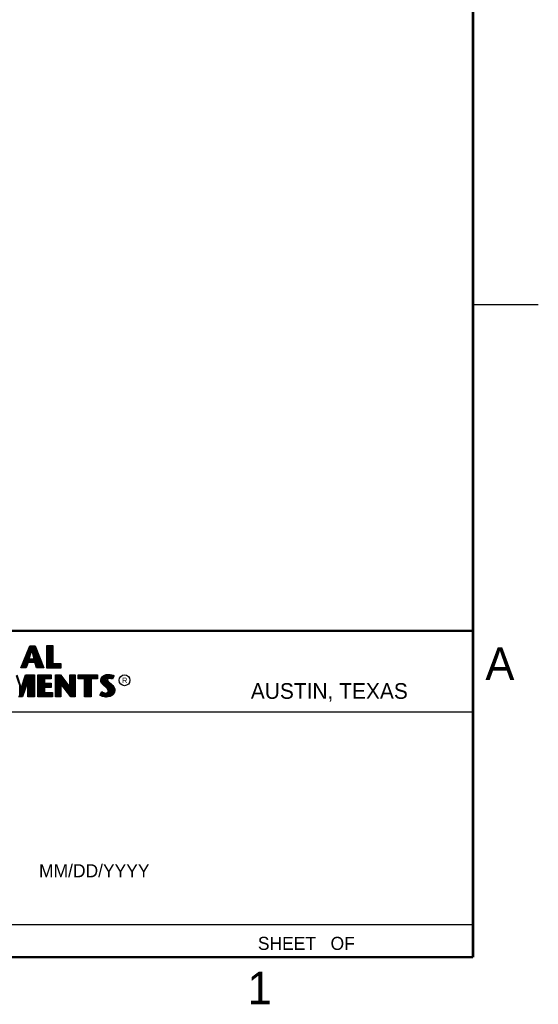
# Model space of a CAD drawing. Header units: inches. Extents: x 0 to 34, y 0 to 22.
# Tile 38 of 59: x 30 to 34, y 0.1 to 7.7. Entities that reach past the tile are written whole.
import ezdxf

# ---------------------------------------------------------------- set-up
doc = ezdxf.new("R2010")
doc.units = ezdxf.units.IN
doc.header["$LTSCALE"] = 1.87
doc.header["$MEASUREMENT"] = 0
doc.layers.get('0').update_dxf_attribs({"linetype": 'CONTINUOUS'})
doc.styles.add('TEXTSTYLE_2', font='txt')

msp = doc.modelspace()

# ---------------------------------------------------------------- linework, layer by layer
at = {"color": 2, "linetype": 'CONTINUOUS'}
for p, q in [((33.5, 5.5), (34, 5.5)), ((30.0324, 2.7167), (30.1013, 2.8851)), ((30.0397, 2.7216), (30.1045, 2.8802)), ((30.0992, 2.807), (30.0992, 2.8673)), ((30.1013, 2.8851), (30.1438, 2.8851)), ((30.1045, 2.8802), (30.1404, 2.8802)), ((30.106, 2.8287), (30.106, 2.8802)), ((30.1127, 2.8486), (30.1127, 2.8802)), ((30.1194, 2.8486), (30.1194, 2.8802)), ((30.1261, 2.8259), (30.1261, 2.8802)), ((30.1328, 2.8013), (30.1328, 2.8802)), ((30.1395, 2.7618), (30.1395, 2.8802)), ((30.1404, 2.8802), (30.2006, 2.7216)), ((30.1438, 2.8851), (30.2077, 2.7167)), ((30.2795, 2.8851), (30.2287, 2.8851)), ((30.2287, 2.8851), (30.2287, 2.7167)), ((30.2747, 2.8802), (30.2336, 2.8802)), ((30.2336, 2.8802), (30.2336, 2.7216)), ((30.2402, 2.7216), (30.2402, 2.8802)), ((30.2469, 2.7216), (30.2469, 2.8802)), ((30.2536, 2.7216), (30.2536, 2.8802)), ((30.2603, 2.7216), (30.2603, 2.8802)), ((30.267, 2.7216), (30.267, 2.8802)), ((30.2747, 2.7432), (30.2747, 2.8802)), ((30.2795, 2.7481), (30.2795, 2.8851)), ((30.0724, 2.73), (30.0724, 2.8016)), ((30.0791, 2.7467), (30.0791, 2.818)), ((30.0858, 2.7618), (30.0858, 2.8345)), ((30.0905, 2.7787), (30.1121, 2.8486)), ((30.0925, 2.7618), (30.0925, 2.8509)), ((30.0971, 2.7836), (30.1157, 2.8438)), ((30.1121, 2.8486), (30.1199, 2.8486)), ((30.1157, 2.8438), (30.1162, 2.8438)), ((30.1162, 2.8438), (30.1325, 2.7836)), ((30.1199, 2.8486), (30.1389, 2.7787)), ((30.1462, 2.7548), (30.1462, 2.8649)), ((30.1529, 2.7349), (30.1529, 2.8472)), ((30.1597, 2.7216), (30.1597, 2.8295)), ((30.1664, 2.7216), (30.1664, 2.8118)), ((30.1731, 2.7216), (30.1731, 2.7942)), ((30.0723, 2.7167), (30.0324, 2.7167)), ((30.069, 2.7216), (30.0397, 2.7216)), ((30.0456, 2.7216), (30.0456, 2.7359)), ((30.0523, 2.7216), (30.0523, 2.7524)), ((30.059, 2.7216), (30.059, 2.7688)), ((30.0657, 2.7216), (30.0657, 2.7852)), ((30.0852, 2.7618), (30.069, 2.7216)), ((30.0885, 2.7569), (30.0723, 2.7167)), ((30.1439, 2.7618), (30.0852, 2.7618)), ((30.1404, 2.7569), (30.0885, 2.7569)), ((30.1389, 2.7787), (30.0905, 2.7787)), ((30.1325, 2.7836), (30.0971, 2.7836)), ((30.0992, 2.7618), (30.0992, 2.7787)), ((30.106, 2.7618), (30.106, 2.7787)), ((30.1127, 2.7618), (30.1127, 2.7787)), ((30.1194, 2.7618), (30.1194, 2.7787)), ((30.1261, 2.7618), (30.1261, 2.7787)), ((30.1328, 2.7618), (30.1328, 2.7787)), ((30.1539, 2.7167), (30.1404, 2.7569)), ((30.1574, 2.7216), (30.1439, 2.7618)), ((30.2077, 2.7167), (30.1539, 2.7167)), ((30.2006, 2.7216), (30.1574, 2.7216)), ((30.1798, 2.7216), (30.1798, 2.7765)), ((30.1865, 2.7216), (30.1865, 2.7588)), ((30.1932, 2.7216), (30.1932, 2.7411)), ((30.2287, 2.7167), (30.3412, 2.7167)), ((30.2336, 2.7216), (30.3363, 2.7216)), ((30.2737, 2.7216), (30.2737, 2.7432)), ((30.3363, 2.7432), (30.2747, 2.7432)), ((30.3412, 2.7481), (30.2795, 2.7481)), ((30.2805, 2.7216), (30.2805, 2.7432)), ((30.2872, 2.7216), (30.2872, 2.7432)), ((30.2939, 2.7216), (30.2939, 2.7432)), ((30.3006, 2.7216), (30.3006, 2.7432)), ((30.3073, 2.7216), (30.3073, 2.7432)), ((30.314, 2.7216), (30.314, 2.7432)), ((30.3207, 2.7216), (30.3207, 2.7432)), ((30.3274, 2.7216), (30.3274, 2.7432)), ((30.3363, 2.7216), (30.3363, 2.7432)), ((30.3412, 2.7167), (30.3412, 2.7481)), ((29.9975, 2.6584), (30.0362, 2.5443)), ((30.001, 2.6632), (30.0361, 2.5598)), ((30.0361, 2.5598), (30.0693, 2.6632)), ((30.0362, 2.5443), (30.0729, 2.6584)), ((30.0906, 2.6424), (30.0422, 2.4996)), ((30.0693, 2.6632), (30.1367, 2.6632)), ((30.0721, 2.5879), (30.0721, 2.656)), ((30.0729, 2.6584), (30.1319, 2.6584)), ((30.0788, 2.6077), (30.0788, 2.6584)), ((30.0855, 2.6275), (30.0855, 2.6584)), ((30.0906, 2.6424), (30.0923, 2.6584)), ((30.0906, 2.4996), (30.0906, 2.6424)), ((30.099, 2.4996), (30.099, 2.6584)), ((30.1057, 2.4996), (30.1057, 2.6584)), ((30.1124, 2.4996), (30.1124, 2.6584)), ((30.1191, 2.4996), (30.1191, 2.6584)), ((30.1258, 2.4996), (30.1258, 2.6584)), ((30.1319, 2.6584), (30.1319, 2.4996)), ((30.1367, 2.6632), (30.1367, 2.4947)), ((30.1633, 2.6632), (30.2653, 2.6632)), ((30.1633, 2.4947), (30.1633, 2.6632)), ((30.1682, 2.6584), (30.2604, 2.6584)), ((30.1682, 2.4996), (30.1682, 2.6584)), ((30.1728, 2.4996), (30.1728, 2.6584)), ((30.1795, 2.4996), (30.1795, 2.6584)), ((30.1862, 2.4996), (30.1862, 2.6584)), ((30.1929, 2.4996), (30.1929, 2.6584)), ((30.1996, 2.4996), (30.1996, 2.6584)), ((30.2064, 2.4996), (30.2064, 2.6584)), ((30.2131, 2.6366), (30.2131, 2.6584)), ((30.2198, 2.6366), (30.2198, 2.6584)), ((30.2265, 2.6366), (30.2265, 2.6584)), ((30.2332, 2.6366), (30.2332, 2.6584)), ((30.2399, 2.6366), (30.2399, 2.6584)), ((30.2466, 2.6366), (30.2466, 2.6584)), ((30.2533, 2.6366), (30.2533, 2.6584)), ((30.2604, 2.6584), (30.2604, 2.6366)), ((30.2653, 2.6632), (30.2653, 2.6318)), ((30.2995, 2.6633), (30.3363, 2.6633)), ((30.2995, 2.4947), (30.2995, 2.6633)), ((30.3044, 2.6584), (30.3339, 2.6584)), ((30.3044, 2.4996), (30.3044, 2.6584)), ((30.307, 2.4996), (30.307, 2.6584)), ((30.3137, 2.4996), (30.3137, 2.6584)), ((30.3204, 2.4996), (30.3204, 2.6584)), ((30.3272, 2.4996), (30.3272, 2.6584)), ((30.3339, 2.6584), (30.4141, 2.5527)), ((30.3343, 2.608), (30.3339, 2.6584)), ((30.3363, 2.6633), (30.4092, 2.5672)), ((30.3406, 2.5998), (30.3406, 2.6496)), ((30.3473, 2.5911), (30.3473, 2.6408)), ((30.4092, 2.6633), (30.4493, 2.6633)), ((30.4092, 2.5672), (30.4092, 2.6633)), ((30.4141, 2.6584), (30.4444, 2.6584)), ((30.4141, 2.5527), (30.4141, 2.6584)), ((30.4211, 2.4996), (30.4211, 2.6584)), ((30.4278, 2.4996), (30.4278, 2.6584)), ((30.4345, 2.4996), (30.4345, 2.6584)), ((30.4413, 2.4996), (30.4413, 2.6584)), ((30.4444, 2.6584), (30.4444, 2.4996)), ((30.4493, 2.6633), (30.4493, 2.4947)), ((30.4728, 2.6631), (30.6211, 2.6631)), ((30.4728, 2.6317), (30.4728, 2.6631)), ((30.4776, 2.6583), (30.6162, 2.6583)), ((30.4776, 2.6366), (30.4776, 2.6583)), ((30.4815, 2.6366), (30.4815, 2.6583)), ((30.4882, 2.6366), (30.4882, 2.6583)), ((30.495, 2.6366), (30.495, 2.6583)), ((30.5017, 2.6366), (30.5017, 2.6583)), ((30.5084, 2.6366), (30.5084, 2.6583)), ((30.5151, 2.6366), (30.5151, 2.6583)), ((30.5218, 2.6366), (30.5218, 2.6583)), ((30.5263, 2.6366), (30.5285, 2.6583)), ((30.5352, 2.4996), (30.5352, 2.6583)), ((30.5419, 2.4996), (30.5419, 2.6583)), ((30.5486, 2.4996), (30.5486, 2.6583)), ((30.5554, 2.4996), (30.5554, 2.6583)), ((30.5621, 2.4996), (30.5621, 2.6583)), ((30.5676, 2.6366), (30.5688, 2.6583)), ((30.5755, 2.6366), (30.5755, 2.6583)), ((30.5822, 2.6366), (30.5822, 2.6583)), ((30.5889, 2.6366), (30.5889, 2.6583)), ((30.5956, 2.6366), (30.5956, 2.6583)), ((30.6023, 2.6366), (30.6023, 2.6583)), ((30.609, 2.6366), (30.609, 2.6583)), ((30.6162, 2.6583), (30.6162, 2.6366)), ((30.6211, 2.6631), (30.6211, 2.6317)), ((30.6487, 2.6355), (30.6577, 2.6488)), ((30.6533, 2.6336), (30.6612, 2.6454)), ((30.6577, 2.6488), (30.6695, 2.6575)), ((30.6612, 2.6454), (30.6719, 2.6532)), ((30.6627, 2.5927), (30.6627, 2.6465)), ((30.6695, 2.6575), (30.6863, 2.6642)), ((30.6695, 2.586), (30.6695, 2.6514)), ((30.6719, 2.6532), (30.6875, 2.6594)), ((30.6762, 2.5804), (30.6762, 2.6549)), ((30.6829, 2.5748), (30.6829, 2.6576)), ((30.6863, 2.6642), (30.7049, 2.6662)), ((30.6875, 2.6594), (30.705, 2.6613)), ((30.6917, 2.629), (30.6896, 2.6596)), ((30.6963, 2.635), (30.6963, 2.6604)), ((30.703, 2.6384), (30.703, 2.6611)), ((30.7049, 2.6662), (30.7173, 2.6653)), ((30.705, 2.6613), (30.7166, 2.6605)), ((30.7117, 2.6398), (30.7056, 2.6392)), ((30.7097, 2.6396), (30.7097, 2.661)), ((30.7179, 2.6395), (30.7117, 2.6398)), ((30.7164, 2.6396), (30.7164, 2.6605)), ((30.7166, 2.6605), (30.7296, 2.6577)), ((30.7173, 2.6653), (30.7309, 2.6624)), ((30.7231, 2.6385), (30.7231, 2.6591)), ((30.7296, 2.6577), (30.7375, 2.655)), ((30.7299, 2.6368), (30.7299, 2.6576)), ((30.7309, 2.6624), (30.7393, 2.6595)), ((30.742, 2.6529), (30.7333, 2.6355)), ((30.7486, 2.6552), (30.7353, 2.6286)), ((30.7366, 2.642), (30.7366, 2.6553)), ((30.7375, 2.655), (30.742, 2.6529)), ((30.7393, 2.6595), (30.7486, 2.6552)), ((30.0251, 2.4996), (30.0251, 2.5769)), ((30.0453, 2.5086), (30.0453, 2.5724)), ((30.0857, 2.6128), (30.0457, 2.4947)), ((30.052, 2.5284), (30.052, 2.5933)), ((30.0587, 2.5482), (30.0587, 2.6142)), ((30.0654, 2.568), (30.0654, 2.6351)), ((30.0857, 2.4947), (30.0857, 2.6128)), ((30.2604, 2.6366), (30.209, 2.6366)), ((30.209, 2.6366), (30.209, 2.5936)), ((30.209, 2.5936), (30.2595, 2.5936)), ((30.2595, 2.5718), (30.209, 2.5718)), ((30.209, 2.5718), (30.209, 2.5214)), ((30.2131, 2.5718), (30.2131, 2.5936)), ((30.2653, 2.6318), (30.2138, 2.6318)), ((30.2138, 2.6318), (30.2138, 2.5985)), ((30.2138, 2.5985), (30.2644, 2.5985)), ((30.2644, 2.5669), (30.2138, 2.5669)), ((30.2138, 2.5669), (30.2138, 2.5263)), ((30.2198, 2.5718), (30.2198, 2.5936)), ((30.2265, 2.5718), (30.2265, 2.5936)), ((30.2332, 2.5718), (30.2332, 2.5936)), ((30.2399, 2.5718), (30.2399, 2.5936)), ((30.2466, 2.5718), (30.2466, 2.5936)), ((30.2533, 2.5718), (30.2533, 2.5936)), ((30.2595, 2.5936), (30.2595, 2.5718)), ((30.2644, 2.5985), (30.2644, 2.5669)), ((30.4177, 2.4996), (30.3343, 2.608)), ((30.3343, 2.608), (30.3343, 2.4996)), ((30.4153, 2.4947), (30.3392, 2.5937)), ((30.3392, 2.5937), (30.3392, 2.4947)), ((30.354, 2.5824), (30.354, 2.6319)), ((30.3607, 2.5737), (30.3607, 2.6231)), ((30.3674, 2.5649), (30.3674, 2.6142)), ((30.3741, 2.5562), (30.3741, 2.6054)), ((30.3809, 2.5475), (30.3809, 2.5966)), ((30.3876, 2.5388), (30.3876, 2.5877)), ((30.3943, 2.5301), (30.3943, 2.5789)), ((30.401, 2.5213), (30.401, 2.57)), ((30.5214, 2.6317), (30.4728, 2.6317)), ((30.5263, 2.6366), (30.4776, 2.6366)), ((30.5214, 2.4947), (30.5214, 2.6317)), ((30.5263, 2.4996), (30.5263, 2.6366)), ((30.6162, 2.6366), (30.5676, 2.6366)), ((30.5676, 2.6366), (30.5676, 2.4996)), ((30.6211, 2.6317), (30.5724, 2.6317)), ((30.5724, 2.6317), (30.5724, 2.4947)), ((30.6458, 2.621), (30.6487, 2.6355)), ((30.6469, 2.61), (30.6458, 2.621)), ((30.6507, 2.6002), (30.6469, 2.61)), ((30.6507, 2.6208), (30.6533, 2.6336)), ((30.6517, 2.6112), (30.6507, 2.6208)), ((30.6559, 2.5927), (30.6507, 2.6002)), ((30.6551, 2.6025), (30.6517, 2.6112)), ((30.6597, 2.5958), (30.6551, 2.6025)), ((30.6661, 2.5825), (30.6559, 2.5927)), ((30.656, 2.5999), (30.656, 2.6377)), ((30.6637, 2.5918), (30.6597, 2.5958)), ((30.6694, 2.5861), (30.6637, 2.5918)), ((30.6892, 2.5631), (30.6661, 2.5825)), ((30.6925, 2.5667), (30.6694, 2.5861)), ((30.6896, 2.5692), (30.6912, 2.6242)), ((30.6917, 2.629), (30.6912, 2.6242)), ((30.6912, 2.6242), (30.6928, 2.6171)), ((30.6949, 2.634), (30.6917, 2.629)), ((30.7006, 2.5587), (30.6925, 2.5667)), ((30.6928, 2.6171), (30.6999, 2.6083)), ((30.6995, 2.6373), (30.6949, 2.634)), ((30.6965, 2.6274), (30.6962, 2.6245)), ((30.6962, 2.6245), (30.6973, 2.6193)), ((30.6963, 2.563), (30.6963, 2.6128)), ((30.6985, 2.6306), (30.6965, 2.6274)), ((30.6973, 2.6193), (30.7034, 2.6118)), ((30.7017, 2.6329), (30.6985, 2.6306)), ((30.7056, 2.6392), (30.6995, 2.6373)), ((30.6999, 2.6083), (30.7224, 2.5896)), ((30.7066, 2.6344), (30.7017, 2.6329)), ((30.703, 2.5548), (30.703, 2.6058)), ((30.7034, 2.6118), (30.7257, 2.5932)), ((30.7118, 2.6349), (30.7066, 2.6344)), ((30.7097, 2.4997), (30.7097, 2.6002)), ((30.7173, 2.6346), (30.7118, 2.6349)), ((30.7164, 2.5006), (30.7164, 2.5946)), ((30.726, 2.6329), (30.7173, 2.6346)), ((30.7272, 2.6376), (30.7179, 2.6395)), ((30.7224, 2.5896), (30.7283, 2.5837)), ((30.7231, 2.5049), (30.7231, 2.5889)), ((30.7257, 2.5932), (30.7318, 2.5872)), ((30.7306, 2.6315), (30.726, 2.6329)), ((30.7327, 2.6359), (30.7272, 2.6376)), ((30.7283, 2.5837), (30.7342, 2.5776)), ((30.7299, 2.5074), (30.7299, 2.5821)), ((30.7353, 2.6286), (30.7306, 2.6315)), ((30.7318, 2.5872), (30.7379, 2.5808)), ((30.7333, 2.6355), (30.7327, 2.6359)), ((30.7342, 2.5776), (30.7407, 2.5692)), ((30.7366, 2.5148), (30.7366, 2.5745)), ((30.7379, 2.5808), (30.7448, 2.5718)), ((30.7407, 2.5692), (30.7455, 2.5596)), ((30.7448, 2.5718), (30.7501, 2.5614)), ((30.0457, 2.4947), (30.0135, 2.4947)), ((30.0422, 2.4996), (30.0169, 2.4996)), ((30.0318, 2.4996), (30.0318, 2.5572)), ((30.0386, 2.4996), (30.0386, 2.5515)), ((30.1367, 2.4947), (30.0857, 2.4947)), ((30.1319, 2.4996), (30.0906, 2.4996)), ((30.2759, 2.4947), (30.1633, 2.4947)), ((30.271, 2.4996), (30.1682, 2.4996)), ((30.209, 2.5214), (30.271, 2.5214)), ((30.2131, 2.4996), (30.2131, 2.5214)), ((30.2138, 2.5263), (30.2759, 2.5263)), ((30.2198, 2.4996), (30.2198, 2.5214)), ((30.2265, 2.4996), (30.2265, 2.5214)), ((30.2332, 2.4996), (30.2332, 2.5214)), ((30.2399, 2.4996), (30.2399, 2.5214)), ((30.2466, 2.4996), (30.2466, 2.5214)), ((30.2533, 2.4996), (30.2533, 2.5214)), ((30.26, 2.4996), (30.26, 2.5214)), ((30.2668, 2.4996), (30.2668, 2.5214)), ((30.271, 2.5214), (30.271, 2.4996)), ((30.2759, 2.5263), (30.2759, 2.4947)), ((30.3392, 2.4947), (30.2995, 2.4947)), ((30.3343, 2.4996), (30.3044, 2.4996)), ((30.4077, 2.5126), (30.4077, 2.5612)), ((30.4144, 2.5039), (30.4144, 2.5523)), ((30.4493, 2.4947), (30.4153, 2.4947)), ((30.4444, 2.4996), (30.4177, 2.4996)), ((30.5724, 2.4947), (30.5214, 2.4947)), ((30.5676, 2.4996), (30.5263, 2.4996)), ((30.638, 2.5073), (30.653, 2.535)), ((30.6475, 2.5009), (30.638, 2.5073)), ((30.6444, 2.5088), (30.6547, 2.5278)), ((30.6498, 2.5052), (30.6444, 2.5088)), ((30.6568, 2.4971), (30.6475, 2.5009)), ((30.6493, 2.5054), (30.6493, 2.518)), ((30.6582, 2.5018), (30.6498, 2.5052)), ((30.653, 2.535), (30.6594, 2.5304)), ((30.6547, 2.5278), (30.6569, 2.5262)), ((30.656, 2.5023), (30.6569, 2.5262)), ((30.6704, 2.4942), (30.6568, 2.4971)), ((30.6569, 2.5262), (30.6639, 2.5227)), ((30.6713, 2.499), (30.6582, 2.5018)), ((30.6594, 2.5304), (30.6658, 2.5272)), ((30.6627, 2.5008), (30.6627, 2.5231)), ((30.6639, 2.5227), (30.6731, 2.5196)), ((30.6658, 2.5272), (30.6742, 2.5243)), ((30.6695, 2.4993), (30.6695, 2.5208)), ((30.682, 2.4925), (30.6704, 2.4942)), ((30.6824, 2.4974), (30.6713, 2.499)), ((30.6731, 2.5196), (30.6816, 2.5186)), ((30.6742, 2.5243), (30.6817, 2.5235)), ((30.6762, 2.4983), (30.6762, 2.5192)), ((30.6816, 2.5186), (30.6898, 2.5192)), ((30.6817, 2.5235), (30.6887, 2.524)), ((30.6904, 2.4922), (30.682, 2.4925)), ((30.6902, 2.4971), (30.6824, 2.4974)), ((30.6829, 2.4973), (30.6829, 2.5184)), ((30.6887, 2.524), (30.6939, 2.5261)), ((30.6968, 2.5556), (30.6892, 2.5631)), ((30.6896, 2.497), (30.6896, 2.5192)), ((30.6898, 2.5192), (30.6962, 2.5217)), ((30.7152, 2.5004), (30.6902, 2.4971)), ((30.7167, 2.4957), (30.6904, 2.4922)), ((30.6939, 2.5261), (30.6988, 2.5295)), ((30.6962, 2.5217), (30.7024, 2.5261)), ((30.6963, 2.4979), (30.6963, 2.5218)), ((30.7011, 2.5487), (30.6968, 2.5556)), ((30.6988, 2.5295), (30.7017, 2.5342)), ((30.7056, 2.5506), (30.7006, 2.5587)), ((30.7031, 2.5414), (30.7011, 2.5487)), ((30.7017, 2.5342), (30.7031, 2.5414)), ((30.7024, 2.5261), (30.7063, 2.5323)), ((30.703, 2.4988), (30.703, 2.5266)), ((30.7081, 2.5416), (30.7056, 2.5506)), ((30.7063, 2.5323), (30.7081, 2.5416)), ((30.7322, 2.51), (30.7152, 2.5004)), ((30.7353, 2.5061), (30.7167, 2.4957)), ((30.7421, 2.521), (30.7322, 2.51)), ((30.7463, 2.5183), (30.7353, 2.5061)), ((30.7471, 2.5321), (30.7421, 2.521)), ((30.7433, 2.5222), (30.7455, 2.5596)), ((30.7455, 2.5596), (30.7478, 2.5521)), ((30.7518, 2.5307), (30.7463, 2.5183)), ((30.7486, 2.5419), (30.7471, 2.5321)), ((30.7478, 2.5521), (30.7486, 2.5419)), ((30.7501, 2.5614), (30.7527, 2.553)), ((30.7535, 2.5417), (30.7518, 2.5307)), ((30.7527, 2.553), (30.7535, 2.5417)), ((28.7231, 2.38), (33.5, 2.38)), ((28.38, 0.75), (33.5, 0.75))]:
    msp.add_line(p, q, dxfattribs=at)
at = {"color": 7, "linetype": 'CONTINUOUS', "const_width": 0.02}
for points in [[(33.5, 0.5), (33.5, 21.5)], [(25.58, 3), (33.5, 3)], [(0.5, 0.5), (33.5, 0.5)]]:
    msp.add_lwpolyline(points, dxfattribs=at)
at = {"color": 2, "linetype": 'CONTINUOUS'}
msp.add_circle((30.8277, 2.6214), 0.0416, dxfattribs=at)

# ---------------------------------------------------------------- texts
at = {"color": 2, "linetype": 'CONTINUOUS', "attachment_point": 1, "line_spacing_factor": 0.9, "style": 'TEXTSTYLE_2'}
for s, insert, char_height, width in [('A', (33.5939, 2.8728), 0.25, 0.25), ('R', (30.8076, 2.6413), 0.042, 0.041979), ('AUSTIN, TEXAS', (31.7957, 2.599), 0.12, 1.56), ('MM/DD/YYYY', (30.1721, 1.2121), 0.1, 1), ('SHEET   OF', (31.8499, 0.6557), 0.1, 1), ('1', (31.7706, 0.389), 0.25, 0.25)]:
    msp.add_mtext(s, dxfattribs=dict(at, insert=insert, char_height=char_height, width=width))

doc.saveas('drawing.dxf')
